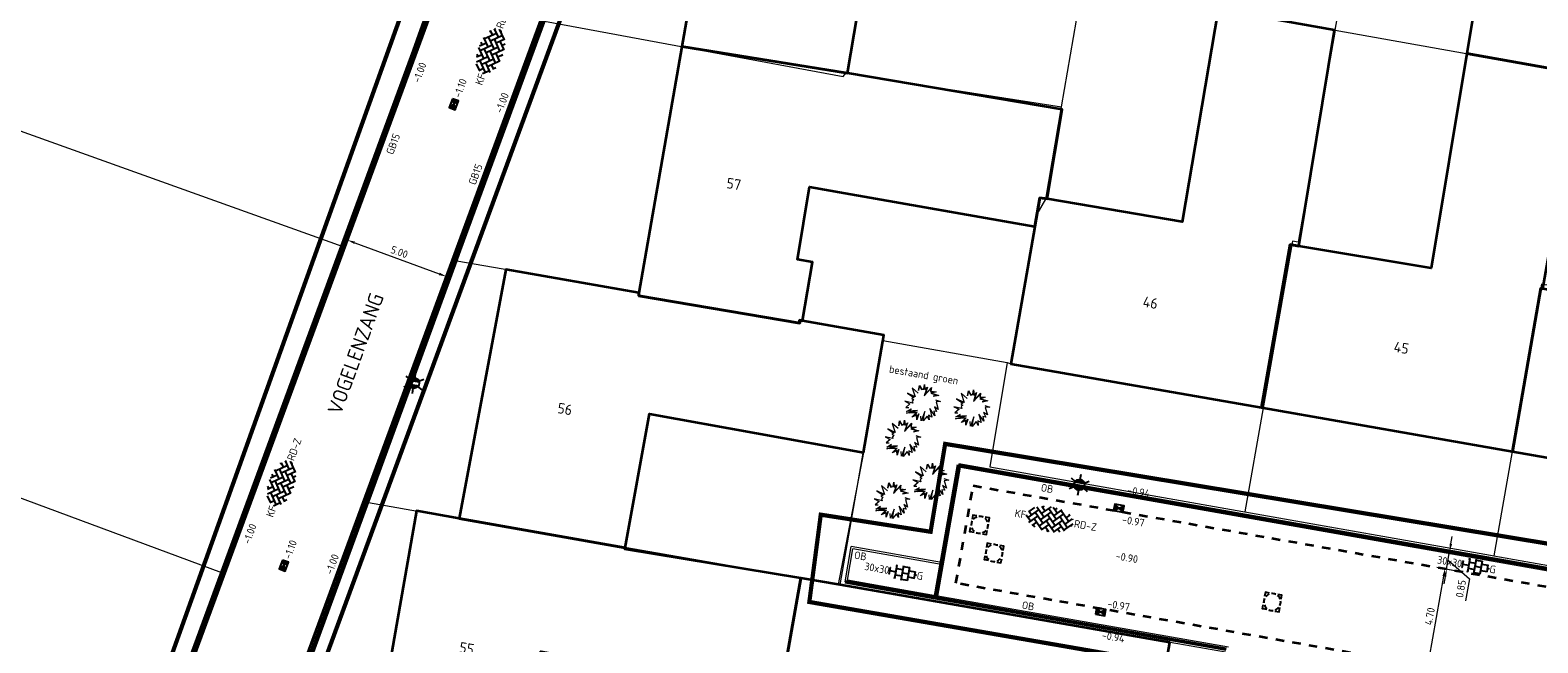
# Model space of a CAD drawing. Header units: metres. Extents: x 2514 to 227642, y 1683 to 852646.
# Tile 132 of 256: x 113734 to 113805, y 426316 to 426345. Entities that reach past the tile are written whole.
import ezdxf
from ezdxf.enums import TextEntityAlignment as Align
from ezdxf.lldxf.tags import DXFTag

# ---------------------------------------------------------------- set-up
doc = ezdxf.new("R2010")
doc.units = ezdxf.units.M
doc.linetypes.add('XX-CENTER', pattern=[8, 5, -1, 1, -1])
doc.linetypes.add('ZZ-HIDDEN-SO', pattern=[4, 2, -2])
doc.layers.get('Defpoints').update_dxf_attribs({"color": 244, "lineweight": 35})
for name, color, linetype, lineweight in [('B-WE-GR-BEPLANTING-T18-200', 252, 'Continuous', 18), ('B-WE-GR-HEESTER-S', 252, 'Continuous', 18), ('B-WE-IE-TERREINAFSCHEIDING_KUNSTMATIG_HEKWERK-G', 252, 'IE-TERREINAFSCHEIDING-KUNSTMATIG', 18), ('B-WE-KG-GRENS_PERCEEL-GV', 252, 'KG-PERCEEL', 18), ('B-WE-OG-BEBOUWING-GV', 4, 'Continuous', 35), ('B-WE-OG-BEBOUWING_HUISNUMMER-T25-200', 7, 'Continuous', 25), ('B-WE-OG-BEBOUWING_STRAATNAAM-T35', 2, 'Continuous', 35), ('N-WE-IE-MEUBILAIR_WEGMEUBILAIR_LICHTMAST-S', 7, 'Continuous', 25), ('N-WE-KG-WERKGRENS-G', 7, 'XX-CENTER', 35), ('N-WE-RI-HWA_KOLK-S', 150, 'Continuous', 25), ('N-WE-RI-PUT-OPHOOGTEBRENGEN-S', 7, 'Continuous', 25), ('N-WE-VH-KANTOPSLUITING-T18', 1, 'Continuous', 18), ('N-WE-VH-KANTOPSLUITING_ACHTERKANTBAND-G', 1, 'Continuous', 50), ('N-WE-VH-KANTOPSLUITING_GELEIDEBAND-G', 2, 'Continuous', 35), ('N-WE-VH-KANTOPSLUITING_OPSLUITBAND_100X200-G', 1, 'Continuous', 18), ('N-WE-VH-M', 7, 'Continuous', 18), ('N-WE-VH-MATERIAALGRENS-G', 7, 'ZZ-HIDDEN-SO', 35), ('N-WE-VH-NAP-T18', 1, 'Continuous', 18), ('N-WE-VH-VERHARDING_BETONSTRAATSTEEN-S', 1, 'Continuous', 25), ('N-WE-VH-VERHARDING_TEGEL-S', 1, 'Continuous', 25)]:
    doc.layers.add(name, color=color, linetype=linetype, lineweight=lineweight)
doc.styles.add('ISO', font='NLCS-ISO.ttf')
doc.styles.add('NLCS-ISO', font='NLCS-ISO.ttf', dxfattribs={"height": 1.8})
doc.styles.add('NLCS-ISO-M200-T18', font='NLCS-ISO.ttf', dxfattribs={"height": 0.36})
doc.styles.add('NLCS-ISO-M200-T25', font='NLCS-ISO.ttf', dxfattribs={"height": 0.5})
doc.styles.add('NLCS-ISO-M200-T35', font='NLCS-ISO.ttf', dxfattribs={"height": 0.7})
doc.styles.get("Standard").update_dxf_attribs({"font": 'romans'})
doc.linetypes.add('IE-TERREINAFSCHEIDING-KUNSTMATIG', pattern='A,4,[82,NLCS.SHX,S=0.75,R=90,X=0,Y=0],4,-2', length=10)
tags = doc.linetypes.add('KG-PERCEEL', pattern='A,5.5,-2,["P",Standard,S=1.8,R=0,X=-0.5,Y=-0.9],-2,5.5,-2,[5,NLCS.SHX,S=0.75,R=0,X=0,Y=0],-2', length=19).pattern_tags.tags
tags[6] = DXFTag(74, 10)
doc.dimstyles.new('NLCS-M200-T18-PIJL_L2_H1', dxfattribs={"dimscale": 0.2, "dimtxt": 2.5, "dimasz": 1.8, "dimexe": 2, "dimexo": 2, "dimgap": 0.7, "dimtad": 1, "dimzin": 0, "dimdsep": 46, "dimtxsty": 'NLCS-ISO-M200-T18', "dimcen": 0, "dimdle": 2, "dimclrd": 256, "dimclre": 256, "dimclrt": 1, "dimadec": 1, "dimazin": 0, "dimtfac": 1, "dimtdec": 3, "dimtofl": 0, "dimtmove": 0, "dimatfit": 3, "dimfxl": 2, "dimfxlon": 1, "dimtfillclr": 256, "dimtolj": 1, "dimtzin": 0, "dimlwd": -1, "dimlwe": -1, "dimarcsym": 0})

# ---------------------------------------------------------------- blocks, each defined once
blk = doc.blocks.new('SVH-TEGEL_300X300_DUN_HALFST_KL-SO')
for p, q in [((-3.08, 0.75), (-3, 0.75)), ((-3, -0.83), (-3, 0.83)), ((-3, 0), (-1.5, 0)), ((-1.84, 1.5), (-1.5, 1.5)), ((-1.5, -1.6), (-1.5, 1.6)), ((-1.5, 0.75), (0, 0.75)), ((0, -1.78), (0, 1.78)), ((0, 1.5), (1.5, 1.5)), ((0, 0), (1.5, 0)), ((1.5, -1.6), (1.5, 1.6)), ((1.5, 0.75), (3, 0.75)), ((3, -0.83), (3, 0.83)), ((3, 0), (3.39, 0)), ((-3.08, -0.75), (-3, -0.75)), ((-1.84, -1.5), (-1.5, -1.5)), ((-1.5, -0.75), (0, -0.75)), ((0, -1.5), (1.5, -1.5)), ((1.5, -0.75), (3, -0.75))]:
    blk.add_line(p, q)
at = {"style": 'NLCS-ISO'}
blk.add_attdef('FORMAAT', text='', height=1.8, dxfattribs=at).set_placement((-3.18, 0), align=Align.MIDDLE_RIGHT)
blk.add_attdef('KLEUR', text='', height=1.8, dxfattribs=at).set_placement((3.49, 0), align=Align.MIDDLE_LEFT)
at = {"style": 'NLCS-ISO', "flags": 1}
blk.add_attdef('FUNCTIE', text='', height=1.8, dxfattribs=at).set_placement((0.12, -3.58), align=Align.MIDDLE_CENTER)
blk = doc.blocks.new('SVH-BSS_KEIFORMAAT_KEPER-SO')
at = {"ltscale": 0.1}
for p, q in [((-5.34, 0.88), (-4.45, 0)), ((-5.2, 0.74), (-4.03, 1.91)), ((-5.2, -0.74), (-2.97, 1.48)), ((-4.81, -1.84), (-2.97, 0)), ((-4.56, 1.6), (-4.45, 1.48)), ((-3.71, 0.74), (-1.48, -1.48)), ((-3.6, 2.11), (-1.48, 0)), ((-2.48, 2.48), (-1.48, 1.48)), ((-2.23, 0.74), (-0.21, 2.76)), ((-2.23, 2.23), (-1.85, 2.61)), ((-2.23, -0.74), (0, 1.48)), ((-2.23, -2.23), (0, 0)), ((-0.74, 2.23), (1.48, 0)), ((-0.74, 0.74), (1.48, -1.48)), ((0.22, 2.75), (1.48, 1.48)), ((0.74, 2.23), (1.2, 2.68)), ((0.74, 0.74), (2.45, 2.45)), ((0.74, -0.74), (2.97, 1.48)), ((0.74, -2.23), (2.97, 0)), ((2.23, 2.23), (4.45, 0)), ((2.23, 0.74), (4.45, -1.48)), ((3.71, 0.74), (4.5, 1.53)), ((3.71, -0.74), (5.25, 0.79)), ((4.22, 1.72), (4.45, 1.48)), ((5.2, 0.74), (5.39, 0.55)), ((-5.73, -0.2), (-4.45, -1.48)), ((-3.89, -2.41), (-2.97, -1.48)), ((-3.71, -0.74), (-1.48, -2.97)), ((-3.71, -2.23), (-3.27, -2.67)), ((-1.59, -3.08), (0, -1.48)), ((-0.74, -0.74), (1.48, -2.97)), ((-0.74, -2.23), (0.21, -3.18)), ((-0.22, -3.19), (0, -2.97)), ((1.36, -3.09), (2.97, -1.48)), ((2.23, -0.74), (3.84, -2.36)), ((2.23, -2.23), (2.78, -2.78)), ((3.71, -2.23), (5.57, -0.37)), ((5.2, -0.74), (5.41, -0.95))]:
    blk.add_line(p, q, dxfattribs=at)
at = {"style": 'NLCS-ISO'}
blk.add_attdef('FORMAAT', text='', height=1.8, dxfattribs=at).set_placement((-5.83, -0.22), align=Align.MIDDLE_RIGHT)
blk.add_attdef('KLEUR', text='', height=1.8, dxfattribs=at).set_placement((5.82, -0.22), align=Align.MIDDLE_LEFT)
at = {"style": 'NLCS-ISO', "flags": 1}
blk.add_attdef('FUNCTIE', text='', height=1.8, dxfattribs=at).set_placement((0.12, -3.58), align=Align.MIDDLE_CENTER)
blk = doc.blocks.new('SRI-PUT_OPHOOGTEBRENGEN-SO-flat-17')
at = {"layer": 'N-WE-RI-PUT-OPHOOGTEBRENGEN-S', "lineweight": -3}
for points in [[(-0.379, 0.166), (-0.413, -0.031)], [(-0.13, 0.427), (-0.327, 0.462), (-0.361, 0.265)], [(0.166, 0.375), (-0.031, 0.41)], [(0.427, 0.126), (0.461, 0.323), (0.264, 0.358)], [(0.374, -0.169), (0.409, 0.027)], [(-0.17, -0.378), (0.027, -0.413)], [(0.125, -0.43), (0.322, -0.465), (0.357, -0.268)]]:
    blk.add_lwpolyline(points, dxfattribs=at)
at = {"layer": 'N-WE-RI-PUT-OPHOOGTEBRENGEN-S'}
blk.add_lwpolyline([(-0.269, -0.361), (-0.466, -0.326), (-0.431, -0.129)], dxfattribs=at)
at = {"layer": 'N-WE-RI-PUT-OPHOOGTEBRENGEN-S', "lineweight": -3, "ltscale": 0.2}
for start, end in [(155.00021, 185.00021), (110.00021, 140.00021), (64.99542, 94.99542), (19.99542, 49.99542), (334.99542, 4.99542), (200.00021, 230.00021), (245.00021, 275.00021), (289.99542, 319.99542)]:
    blk.add_arc((-0.002, -0.002), 0.4, start, end, dxfattribs=at)
blk = doc.blocks.new('SRI-PUT_OPHOOGTEBRENGEN-SO-flat-18')
at = {"layer": 'N-WE-RI-PUT-OPHOOGTEBRENGEN-S', "lineweight": -3}
for points in [[(-0.38, 0.164), (-0.413, -0.033)], [(-0.132, 0.426), (-0.329, 0.46), (-0.363, 0.263)], [(0.164, 0.376), (-0.034, 0.41)], [(0.426, 0.129), (0.459, 0.326), (0.262, 0.359)], [(0.375, -0.167), (0.409, 0.03)], [(-0.168, -0.379), (0.029, -0.413)], [(0.128, -0.429), (0.325, -0.463), (0.359, -0.266)]]:
    blk.add_lwpolyline(points, dxfattribs=at)
at = {"layer": 'N-WE-RI-PUT-OPHOOGTEBRENGEN-S'}
blk.add_lwpolyline([(-0.266, -0.362), (-0.464, -0.329), (-0.43, -0.132)], dxfattribs=at)
at = {"layer": 'N-WE-RI-PUT-OPHOOGTEBRENGEN-S', "lineweight": -3, "ltscale": 0.2}
for start, end in [(155.34872, 185.34872), (110.34872, 140.34872), (65.34393, 95.34393), (20.34393, 50.34393), (335.34393, 5.34393), (200.34872, 230.34872), (245.34872, 275.34872), (290.34393, 320.34393)]:
    blk.add_arc((-0.002, -0.002), 0.4, start, end, dxfattribs=at)
blk = doc.blocks.new('SRI-PUT_OPHOOGTEBRENGEN-SO-flat-34')
at = {"layer": 'N-WE-RI-PUT-OPHOOGTEBRENGEN-S', "lineweight": -3}
for points in [[(-0.379, 0.166), (-0.413, -0.031)], [(-0.13, 0.427), (-0.327, 0.462), (-0.361, 0.265)], [(0.166, 0.375), (-0.031, 0.41)], [(0.426, 0.126), (0.461, 0.323), (0.264, 0.358)], [(0.374, -0.169), (0.409, 0.028)], [(-0.17, -0.378), (0.027, -0.413)], [(0.125, -0.43), (0.322, -0.465), (0.357, -0.268)]]:
    blk.add_lwpolyline(points, dxfattribs=at)
at = {"layer": 'N-WE-RI-PUT-OPHOOGTEBRENGEN-S'}
blk.add_lwpolyline([(-0.268, -0.361), (-0.465, -0.326), (-0.431, -0.129)], dxfattribs=at)
at = {"layer": 'N-WE-RI-PUT-OPHOOGTEBRENGEN-S', "lineweight": -3, "ltscale": 0.2}
for start, end in [(155.01596, 185.01596), (110.01596, 140.01596), (65.01117, 95.01117), (20.01117, 50.01117), (335.01117, 5.01117), (200.01596, 230.01596), (245.01596, 275.01596), (290.01117, 320.01117)]:
    blk.add_arc((-0.002, -0.002), 0.4, start, end, dxfattribs=at)
blk = doc.blocks.new('*D665')
at = {"layer": 'Defpoints', "color": 0, "transparency": 16777216}
for p in [(113749.375, 426336.451), (113754.066, 426334.723), (113753.591, 426333.432)]:
    blk.add_point(p, dxfattribs=at)
at = {"layer": 'N-WE-VH-M', "transparency": 16777216}
for p, q in [((113749.037, 426335.535), (113748.761, 426334.785)), ((113749.237, 426335.036), (113753.253, 426333.557)), ((113753.729, 426333.807), (113753.453, 426333.057))]:
    blk.add_line(p, q, dxfattribs=at)
for points in [[(113749.258, 426335.092), (113749.216, 426334.979), (113748.899, 426335.16)], [(113753.274, 426333.613), (113753.232, 426333.5), (113753.591, 426333.432)]]:
    blk.add_solid(points, dxfattribs=at)
at = {"layer": 'N-WE-VH-M', "color": 1, "transparency": 16777216, "insert": (113751.356, 426334.596), "char_height": 0.36, "attachment_point": 5, "rotation": 339.78195, "style": 'NLCS-ISO-M200-T18'}
blk.add_mtext('\\A1;5.00', dxfattribs=at)
blk = doc.blocks.new('*D482')
at = {"layer": 'Defpoints', "color": 0, "transparency": 16777216}
for p in [(113799.708, 426319.795), (113800.98, 426319.572), (113798.893, 426315.167)]:
    blk.add_point(p, dxfattribs=at)
at = {"layer": 'N-WE-VH-M', "transparency": 16777216}
for p, q in [((113800.586, 426319.641), (113801.374, 426319.503)), ((113800.23, 426315.298), (113800.918, 426319.218)), ((113799.774, 426315.012), (113800.562, 426314.874))]:
    blk.add_line(p, q, dxfattribs=at)
for points in [[(113800.858, 426319.228), (113800.977, 426319.207), (113800.98, 426319.572)], [(113800.171, 426315.308), (113800.289, 426315.287), (113800.168, 426314.943)]]:
    blk.add_solid(points, dxfattribs=at)
at = {"layer": 'N-WE-VH-M', "color": 1, "transparency": 16777216, "insert": (113800.259, 426317.313), "char_height": 0.36, "attachment_point": 5, "rotation": 80.05593, "style": 'NLCS-ISO-M200-T18'}
blk.add_mtext('\\A1;4.70', dxfattribs=at)
blk = doc.blocks.new('*D483')
at = {"layer": 'Defpoints', "color": 0, "transparency": 16777216}
for p in [(113799.783, 426320.645), (113801.2, 426320.397), (113799.783, 426319.782)]:
    blk.add_point(p, dxfattribs=at)
at = {"layer": 'N-WE-VH-M', "transparency": 16777216}
for p, q in [((113801.262, 426320.751), (113801.324, 426321.106)), ((113800.806, 426320.466), (113801.594, 426320.328)), ((113801.053, 426319.559), (113801.2, 426320.397)), ((113801.053, 426319.559), (113801.2, 426320.397)), ((113800.659, 426319.628), (113801.447, 426319.49)), ((113801.127, 426319.978), (113802.14, 426319.098)), ((113800.991, 426319.205), (113800.929, 426318.85)), ((113802.14, 426319.098), (113801.955, 426318.043))]:
    blk.add_line(p, q, dxfattribs=at)
for points in [[(113801.203, 426320.762), (113801.321, 426320.741), (113801.2, 426320.397)], [(113800.932, 426319.215), (113801.05, 426319.194), (113801.053, 426319.559)]]:
    blk.add_solid(points, dxfattribs=at)
at = {"layer": 'N-WE-VH-M', "color": 1, "transparency": 16777216, "insert": (113801.732, 426318.626), "char_height": 0.36, "attachment_point": 5, "rotation": 80.05593, "style": 'NLCS-ISO-M200-T18'}
blk.add_mtext('\\A1;0.85', dxfattribs=at)
blk = doc.blocks.new('N-SRI-KOLK_STRAAT_450X300-SO')
h = blk.add_hatch(color=256)
h.dxf.hatch_style = 1
h.paths.add_polyline_path([(0, 0.75), (-1.125, 1.5), (-1.125, 0)])
h.paths.add_polyline_path([(1.125, 1.5), (0, 0.75), (1.125, 0)])
for p, q in [((-1.125, 0), (1.125, 1.5)), ((1.125, 0), (-1.125, 1.5))]:
    blk.add_line(p, q)
at = {"flags": 128}
blk.add_lwpolyline([(-1.125, 0), (1.125, 0), (1.125, 1.5), (-1.125, 1.5)], close=True, dxfattribs=at)
blk = doc.blocks.new('N-SIE-WEG_LICHTMAST-SO')
h = blk.add_hatch(color=256)
h.paths.add_polyline_path([(1.16, 0.5, 0.658505), (-1.16, 0.5)])
h.paths.add_polyline_path([(-1.16, -0.5, 0.658505), (1.16, -0.5)])
at = {"flags": 128}
for points in [[(-2.19, 1.27), (-1.1, 0.63)], [(-1.16, 0.5), (1.16, 0.5)], [(0, 1.27), (0, 2.53)], [(1.1, 0.63), (2.19, 1.27)], [(-2.19, -1.27), (-1.1, -0.63)], [(-1.16, -0.5), (1.16, -0.5)], [(0, -1.27), (0, -2.53)], [(2.19, -1.27), (1.1, -0.63)]]:
    blk.add_lwpolyline(points, dxfattribs=at)
at = {"ltscale": 0.5}
blk.add_circle((0, 0), 1.27, dxfattribs=at)
at = {"style": 'NLCS-ISO'}
blk.add_attdef('TYPE', text='', height=1.8, dxfattribs=at).set_placement((0, 2.53), align=Align.BOTTOM_CENTER)
blk = doc.blocks.new('SGR-HEESTER_06')
at = {"flags": 128}
for points in [[(-0.247, 0.534), (-0.247, 0.776), (-0.104, 0.615), (-0.104, 0.615), (-0.018, 0.652), (-0.018, 0.857), (0.045, 0.652), (0.15, 0.758), (0.131, 0.652), (0.094, 0.391), (0.336, 0.77), (0.343, 0.59), (0.585, 0.609), (0.398, 0.503), (0.74, 0.46), (0.492, 0.36)], [(-0.232, 0.534), (-0.232, 0.736), (-0.109, 0.596), (-0.002, 0.642), (-0.002, 0.753), (0.037, 0.623), (0.127, 0.712), (0.116, 0.654), (0.069, 0.324), (0.323, 0.72), (0.328, 0.573), (0.517, 0.588), (0.351, 0.494), (0.679, 0.452), (0.486, 0.375)], [(-0.247, 0.404), (-0.57, 0.602), (-0.353, 0.199), (-0.738, 0.311), (-0.415, 0.156), (-0.502, 0.094), (-0.402, 0.063), (-0.458, -0.018), (-0.415, -0.105), (-0.8, -0.08), (-0.539, -0.161), (-0.707, -0.359), (-0.564, -0.335)], [(0.628, 0.224), (0.876, 0.187), (0.672, 0.131), (0.827, -0.204), (0.628, -0.111), (0.771, -0.316), (0.628, -0.31), (0.715, -0.521), (0.423, -0.229), (0.591, -0.608), (0.423, -0.552), (0.479, -0.763), (0.355, -0.601), (0.206, -0.856), (0.212, -0.403), (0.125, -0.862), (0.069, -0.645)], [(-0.049, -0.564), (-0.092, -0.85), (-0.136, -0.645), (-0.34, -0.769), (-0.173, -0.533), (-0.626, -0.632), (-0.272, -0.459), (-0.638, -0.546), (-0.44, -0.378)], [(-0.064, -0.562), (-0.095, -0.764), (-0.125, -0.621), (-0.285, -0.718), (-0.137, -0.51), (-0.506, -0.59), (-0.143, -0.412), (-0.579, -0.516), (-0.43, -0.39)]]:
    blk.add_lwpolyline(points, dxfattribs=at)

msp = doc.modelspace()

# ---------------------------------------------------------------- linework, layer by layer
at = {"layer": 'B-WE-IE-TERREINAFSCHEIDING_KUNSTMATIG_HEKWERK-G', "ltscale": 0.2}
msp.add_lwpolyline([(113773.378, 426325.083), (113772.188, 426318.828)], dxfattribs=at)
at = {"layer": 'B-WE-KG-GRENS_PERCEEL-GV', "ltscale": 0.2}
for points in [[(113784.795, 426353.255), (113783.876, 426347.873), (113783.77, 426347.247), (113795.775, 426345.117), (113797.574, 426355.252), (113797.309, 426355.299), (113799.334, 426366.882), (113787.426, 426368.965)], [(113784.795, 426353.255), (113774.411, 426354.98), (113774.53, 426354.794), (113762.474, 426357.069), (113758.252, 426345.545), (113772.426, 426342.916), (113772.545, 426343.079), (113782.786, 426341.488), (113783.77, 426347.247)], [(113715.316, 426356.25), (113711.772, 426345.165), (113722.51, 426341.253), (113723.452, 426343.885), (113748.674, 426334.862), (113753.312, 426347.866), (113753.34, 426347.944)], [(113758.252, 426345.545), (113754.195, 426334.472), (113754.083, 426334.166)], [(113795.775, 426345.117), (113794.009, 426335.065), (113793.743, 426335.112), (113792.346, 426327.205), (113791.475, 426322.27), (113803.144, 426320.209), (113803.292, 426320.183)], [(113795.775, 426345.117), (113807.31, 426343.07), (113807.467, 426343.042)], [(113807.467, 426343.042), (113805.833, 426333.017), (113805.567, 426333.064), (113804.167, 426325.137), (113803.292, 426320.183), (113815.275, 426318.067)], [(113770.357, 426331.224), (113770.349, 426331.358), (113774.353, 426330.657), (113774.307, 426330.396), (113780.201, 426329.348), (113780.378, 426329.298), (113781.618, 426336.386), (113782.038, 426337.11), (113782.786, 426341.488)], [(113742.932, 426319.378), (113748.393, 426334.074), (113748.674, 426334.862)], [(113770.357, 426331.224), (113762.717, 426332.511), (113762.689, 426332.668), (113754.083, 426334.166), (113749.948, 426322.879), (113749.89, 426322.72), (113762.149, 426320.55), (113762.155, 426320.584), (113770.411, 426319.14)], [(113772.281, 426318.813), (113774.307, 426330.396)], [(113780.201, 426329.348), (113779.379, 426324.407), (113791.391, 426322.285), (113791.475, 426322.27)], [(113749.89, 426322.72), (113745.741, 426311.394), (113745.697, 426311.275), (113750.062, 426310.512), (113750.105, 426310.447), (113757.983, 426309.049), (113757.969, 426309.311), (113766.031, 426307.863), (113766.005, 426307.705)]]:
    msp.add_lwpolyline(points, dxfattribs=at)
for points in [[(113702.372, 426315.764), (113725.874, 426307.271), (113726.949, 426310.21), (113737.965, 426306.014), (113742.564, 426318.389), (113742.932, 426319.378), (113721.187, 426327.434), (113720.699, 426325.912), (113707.12, 426330.614), (113706.031, 426327.209)], [(113786.663, 426303.841), (113788.391, 426303.539), (113790.564, 426315.616), (113772.281, 426318.813), (113770.411, 426319.14), (113768.319, 426307.303), (113781.883, 426304.951), (113781.859, 426304.813), (113783.73, 426304.486), (113783.708, 426304.358)]]:
    msp.add_lwpolyline(points, close=True, dxfattribs=at)
at = {"layer": 'B-WE-OG-BEBOUWING-GV'}
for points in [[(113810.2, 426360.92), (113798.645, 426362.942), (113797.309, 426355.299), (113797.574, 426355.252), (113797.512, 426354.908), (113800.108, 426354.476), (113800.285, 426355.536), (113803.829, 426354.946), (113802.011, 426344.01), (113807.427, 426343.049), (113808.735, 426350.467), (113809.127, 426353.222), (113808.861, 426353.269)], [(113774.775, 426354.941), (113766.845, 426356.244), (113764.762, 426344.338), (113772.63, 426343.081), (113773.106, 426345.886), (113772.086, 426346.059), (113772.699, 426349.67), (113783.903, 426347.769), (113784.831, 426353.235)], [(113795.742, 426345.123), (113790.222, 426346.102), (113788.513, 426336.028), (113782.1, 426337.116), (113781.756, 426337.174), (113781.517, 426335.808), (113780.378, 426329.298), (113792.279, 426327.216), (113793.633, 426334.955), (113794.039, 426334.88)], [(113772.63, 426343.081), (113764.762, 426344.338), (113762.72, 426332.663), (113762.717, 426332.511), (113770.357, 426331.224), (113770.349, 426331.358), (113770.484, 426331.334), (113770.969, 426334.108), (113770.248, 426334.237), (113770.817, 426337.682), (113772.518, 426337.382), (113781.517, 426335.808), (113781.756, 426337.174), (113782.1, 426337.116), (113782.819, 426341.352)], [(113807.427, 426343.049), (113802.011, 426344.01), (113800.319, 426333.836), (113794.039, 426334.88), (113793.633, 426334.955), (113792.279, 426327.216), (113804.18, 426325.135), (113805.534, 426332.874), (113805.628, 426332.857)], [(113819.277, 426340.947), (113813.755, 426341.913), (113811.798, 426330.828), (113808.364, 426331.434), (113808.525, 426332.345), (113805.628, 426332.857), (113805.534, 426332.874), (113804.18, 426325.135), (113816.145, 426323.042)], [(113762.72, 426332.663), (113756.414, 426333.76), (113754.188, 426321.959), (113762.075, 426320.563), (113763.227, 426326.916), (113773.378, 426325.083), (113774.301, 426330.362), (113774.353, 426330.657), (113770.484, 426331.334), (113770.349, 426331.358), (113770.357, 426331.224), (113762.717, 426332.511)], [(113754.188, 426321.959), (113752.165, 426322.317), (113750.099, 426310.505), (113757.874, 426309.068), (113757.955, 426309.2), (113758.44, 426311.875), (113757.42, 426312.059), (113758.07, 426315.645), (113769.43, 426313.586), (113770.408, 426319.122), (113762.063, 426320.5), (113762.075, 426320.563)], [(113772.188, 426318.828), (113770.408, 426319.122), (113769.43, 426313.586), (113780.105, 426311.652), (113779.466, 426308.121), (113778.524, 426308.292), (113778.029, 426305.563), (113781.873, 426304.897), (113781.849, 426304.759), (113783.708, 426304.358), (113785.8, 426303.992), (113787.914, 426316.079), (113776.531, 426318.07), (113772.281, 426318.813)]]:
    msp.add_lwpolyline(points, close=True, dxfattribs=at)
at = {"layer": 'N-WE-KG-WERKGRENS-G', "ltscale": 0.5, "const_width": 0.2, "flags": 128}
msp.add_lwpolyline([(113683.827, 426386.412), (113761.073, 426372.715), (113733.508, 426295.834, -0.460826), (113724.855, 426292.548), (113668.332, 426303.712, -0.306359), (113663.327, 426308.759)], format="xyb", close=True, dxfattribs=at)
msp.add_lwpolyline([(113769.243, 426371.363), (113822.217, 426362.125), (113825.433, 426357.423), (113818.639, 426318.645), (113777.258, 426325.495), (113776.568, 426321.326), (113771.356, 426322.136), (113770.813, 426317.995), (113789.473, 426314.759), (113787.664, 426304.35), (113786.199, 426304.578), (113784.187, 426292.563), (113782.241, 426292.888), (113780.145, 426281.172), (113758.767, 426284.872), (113758.248, 426281.874), (113739.236, 426285.165), (113737.657, 426287.601), (113767.699, 426369.298)], close=True, dxfattribs=at)
at = {"layer": 'N-WE-VH-KANTOPSLUITING_ACHTERKANTBAND-G', "ltscale": 0.2}
for p, q in [((113733.948, 426294.999), (113762.825, 426373.407)), ((113738.922, 426293.167), (113768.111, 426372.425)), ((113776.789, 426318.196), (113777.899, 426324.499)), ((113777.899, 426324.499), (113819.375, 426317.195)), ((113776.789, 426318.196), (113772.507, 426318.95)), ((113790.596, 426315.764), (113776.789, 426318.196))]:
    msp.add_line(p, q, dxfattribs=at)
at = {"layer": 'N-WE-VH-KANTOPSLUITING_GELEIDEBAND-G', "ltscale": 0.2}
for p, q in [((113734.089, 426294.947), (113762.966, 426373.355)), ((113738.781, 426293.219), (113767.971, 426372.477))]:
    msp.add_line(p, q, dxfattribs=at)
at = {"layer": 'N-WE-VH-KANTOPSLUITING_OPSLUITBAND_100X200-G', "ltscale": 0.2}
for p, q in [((113776.905, 426318.277), (113777.98, 426324.383)), ((113777.98, 426324.383), (113819.457, 426317.079)), ((113772.507, 426318.95), (113772.802, 426320.624)), ((113772.623, 426319.031), (113772.883, 426320.508)), ((113777.084, 426319.87), (113772.802, 426320.624)), ((113777.165, 426319.754), (113772.883, 426320.508)), ((113776.806, 426318.294), (113772.623, 426319.031)), ((113790.711, 426315.846), (113776.905, 426318.277))]:
    msp.add_line(p, q, dxfattribs=at)
at = {"layer": 'N-WE-VH-MATERIAALGRENS-G', "ltscale": 0.2}
for p, q in [((113777.773, 426318.885), (113778.588, 426323.514)), ((113778.588, 426323.514), (113819.522, 426316.306)), ((113818.557, 426311.704), (113777.773, 426318.885))]:
    msp.add_line(p, q, dxfattribs=at)

# ---------------------------------------------------------------- block references
at = {"layer": 'B-WE-GR-HEESTER-S', "ltscale": 0.2, "rotation": 350.405430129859}
for p in [(113776.148, 426327.464), (113778.479, 426327.204), (113775.209, 426325.778), (113776.534, 426323.731), (113774.693, 426322.834)]:
    msp.add_blockref('SGR-HEESTER_06', p, dxfattribs=at)
at = {"layer": 'N-WE-IE-MEUBILAIR_WEGMEUBILAIR_LICHTMAST-S', "xscale": 0.2, "yscale": 0.2, "zscale": 0.2, "rotation": 350.1566500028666}
for p in [(113752.046, 426328.382), (113783.625, 426323.552)]:
    msp.add_blockref('N-SIE-WEG_LICHTMAST-SO', p, dxfattribs=at)
at = {"layer": 'N-WE-RI-HWA_KOLK-S', "ltscale": 0.2}
for p, xscale, yscale, zscale, rotation in [((113753.797, 426341.659), 0.1999999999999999, 0.1999999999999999, 0.1999999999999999, 249.7819498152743), ((113785.477, 426322.301), 0.2, 0.2, 0.2, 350.0135621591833), ((113745.736, 426319.772), 0.1999999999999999, 0.1999999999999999, 0.1999999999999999, 249.7819498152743), ((113784.61, 426317.377), 0.2, 0.2, 0.2, 350.0135621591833)]:
    msp.add_blockref('N-SRI-KOLK_STRAAT_450X300-SO', p, dxfattribs=dict(at, xscale=xscale, yscale=yscale, zscale=zscale, rotation=rotation))
at = {"layer": 'N-WE-RI-PUT-OPHOOGTEBRENGEN-S', "ltscale": 0.2}
for name, p in [('SRI-PUT_OPHOOGTEBRENGEN-SO-flat-34', (113778.899, 426321.656)), ('SRI-PUT_OPHOOGTEBRENGEN-SO-flat-17', (113779.585, 426320.317)), ('SRI-PUT_OPHOOGTEBRENGEN-SO-flat-18', (113792.784, 426317.993))]:
    msp.add_blockref(name, p, dxfattribs=at)
at = {"layer": 'N-WE-VH-VERHARDING_BETONSTRAATSTEEN-S', "xscale": 0.2, "yscale": 0.2, "zscale": 0.2}
for p, rotation in [((113755.661, 426344.146), 69.78194981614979), ((113745.737, 426323.648), 69.78194981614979), ((113782.245, 426321.965), 350.0135621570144)]:
    msp.add_blockref('SVH-BSS_KEIFORMAAT_KEPER-SO', p, dxfattribs=dict(at, rotation=rotation)).add_auto_attribs({'FORMAAT': 'KF', 'KLEUR': 'RD-Z'})
at = {"layer": 'N-WE-VH-VERHARDING_TEGEL-S'}
for p, xscale, yscale, zscale, rotation in [((113802.413, 426319.69), 0.2, 0.2, 0.2, 350.013562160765), ((113775.229, 426319.38), 0.2000000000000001, 0.2000000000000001, 0.2000000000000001, 350.0135621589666)]:
    msp.add_blockref('SVH-TEGEL_300X300_DUN_HALFST_KL-SO', p, dxfattribs=dict(at, xscale=xscale, yscale=yscale, zscale=zscale, rotation=rotation)).add_auto_attribs({'FORMAAT': '30x30', 'KLEUR': 'G'})

# ---------------------------------------------------------------- texts
at = {"layer": 'B-WE-GR-BEPLANTING-T18-200', "ltscale": 0.2, "style": 'NLCS-ISO-M200-T18'}
msp.add_text('bestaand groen', height=0.36, rotation=350.05005, dxfattribs=at).set_placement((113774.578, 426328.879))
at = {"layer": 'B-WE-OG-BEBOUWING_HUISNUMMER-T25-200', "style": 'NLCS-ISO-M200-T25'}
for s, rotation, p in [('57', 351, (113767.229, 426337.825)), ('46', 350, (113787.001, 426332.192)), ('45', 350, (113798.91, 426330.056)), ('56', 350, (113759.214, 426327.148)), ('55', 350, (113754.558, 426315.797))]:
    msp.add_text(s, height=0.5, rotation=rotation, dxfattribs=at).set_placement(p, align=Align.MIDDLE)
at = {"layer": 'B-WE-OG-BEBOUWING_STRAATNAAM-T35', "style": 'NLCS-ISO-M200-T35'}
msp.add_text('VOGELENZANG', height=0.7, rotation=70, dxfattribs=at).set_placement((113749.279, 426329.773), align=Align.MIDDLE)
at = {"layer": 'N-WE-VH-KANTOPSLUITING-T18', "style": 'NLCS-ISO-M200-T18'}
for s, rotation, p in [('GB15', 69.78901, (113751.057, 426339.188)), ('GB15', 69.78901, (113754.967, 426337.748)), ('OB', 350.05005, (113781.778, 426323.254)), ('OB', 350.05005, (113772.919, 426320.055)), ('OB', 350.05005, (113780.878, 426317.684))]:
    msp.add_text(s, height=0.36, rotation=rotation, dxfattribs=at).set_placement(p)
at = {"layer": 'N-WE-VH-NAP-T18', "style": 'ISO'}
for s, rotation, p in [('-1.00', 69.78901, (113752.317, 426342.592)), ('-1.10', 69.78901, (113754.254, 426341.878)), ('-1.00', 69.78901, (113756.227, 426341.152)), ('-0.94', 350.05005, (113785.881, 426323.138)), ('-1.00', 69.78901, (113744.256, 426320.705)), ('-0.97', 350.05005, (113785.635, 426321.743)), ('-1.10', 69.78901, (113746.193, 426319.992)), ('-1.00', 69.78901, (113748.167, 426319.265)), ('-0.90', 350.05005, (113785.332, 426320.015)), ('-0.97', 350.05005, (113784.936, 426317.751)), ('-0.94', 350.05005, (113784.673, 426316.251))]:
    msp.add_text(s, height=0.36, rotation=rotation, dxfattribs=at).set_placement(p)

# ---------------------------------------------------------------- dimensions: what is measured, and where the dimension line sits
at = {"layer": 'N-WE-VH-M'}
for base, p1, p2, angle, picture, middle in [((113753.591, 426333.432), (113749.375, 426336.451), (113754.066, 426334.723), 339.78195, '*D665', (113751.356, 426334.596)), ((113800.98, 426319.572), (113798.893, 426315.167), (113799.708, 426319.795), 80.05593, '*D482', (113800.259, 426317.313))]:
    dim = msp.add_linear_dim(base=base, p1=p1, p2=p2, angle=angle, dimstyle='NLCS-M200-T18-PIJL_L2_H1', override={"dimclrt": 1}, dxfattribs=at)
    dim.commit()
    dim.dimension.update_dxf_attribs({"geometry": picture, "text_midpoint": middle})
dim = msp.add_linear_dim(base=(113801.2, 426320.397), p1=(113799.783, 426319.782), p2=(113799.783, 426320.645), angle=80.05593, dimstyle='NLCS-M200-T18-PIJL_L2_H1', override={"dimclrt": 1, "dimtofl": 1, "dimtmove": 1}, dxfattribs=at)
dim.commit()
dim.dimension.update_dxf_attribs({"geometry": '*D483', "text_midpoint": (113802.116, 426318.961), "dimtype": 160})

doc.saveas('drawing.dxf')
